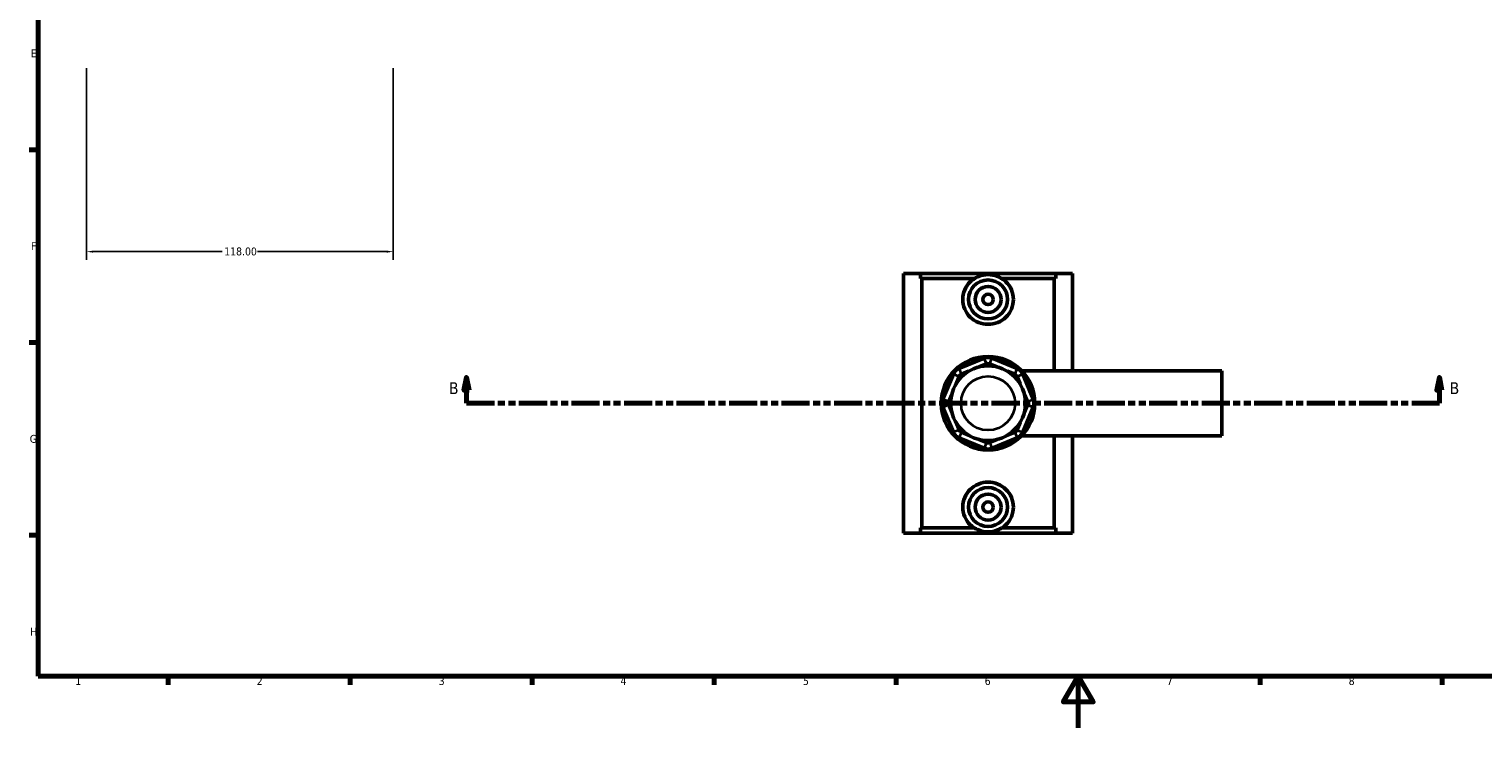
# Model space of a CAD drawing. Header units: millimetres. Extents: x 0 to 898, y -421 to 928.
# Tile 2 of 5: x 17 to 576, y 0 to 269. Entities that reach past the tile are written whole.
import ezdxf

# ---------------------------------------------------------------- set-up
doc = ezdxf.new("R2010")
doc.units = ezdxf.units.MM
doc.linetypes.add('DOUBLE_DASH_CHAIN', pattern=[1.2403, 0.6614, -0.0827, 0.1654, -0.0827, 0.1654, -0.0827])
for name, color, linetype, lineweight in [('Border (ANSI)', 7, 'Continuous', 70), ('Dimension (ANSI)', 7, 'Continuous', 25), ('Section Line (ANSI)', 7, 'DOUBLE_DASH_CHAIN', 70), ('Visible (ANSI)', 7, 'Continuous', 50), ('Visible Narrow (ANSI)', 7, 'Continuous', 35)]:
    doc.layers.add(name, color=color, linetype=linetype, lineweight=lineweight)
doc.styles.add('Label Text (ANSI)', font='tahoma.ttf')
doc.styles.add('Note Text (ANSI)', font='tahoma.ttf')
doc.dimstyles.new('Default - mm (ANSI)', dxfattribs={"dimtxt": 3.048, "dimasz": 2.5, "dimexe": 3.175, "dimexo": 1.6002, "dimgap": 0.8, "dimtad": 0, "dimtoh": 1, "dimrnd": 1e-08, "dimzin": 4, "dimdsep": 46, "dimtxsty": 'Note Text (ANSI)', "dimcen": 0.09, "dimdle": 10, "dimclrd": 256, "dimclre": 256, "dimclrt": 230, "dimadec": 1, "dimazin": 1, "dimtfac": 1, "dimtofl": 0, "dimtmove": 0, "dimatfit": 3, "dimfxl": 1, "dimtolj": 1, "dimtzin": 4, "dimlwd": -1, "dimlwe": -1, "dimarcsym": 0})

# ---------------------------------------------------------------- blocks, each defined once
blk = doc.blocks.new('Borders Default Border')
at = {"layer": 'Border (ANSI)'}
for p, q in [((20, 222.75), (16.55, 222.75)), ((20, 148.5), (16.55, 148.5)), ((20, 74.25), (16.55, 74.25)), ((70.08, 20), (70.08, 16.55)), ((140.17, 20), (140.17, 16.55)), ((210.25, 20), (210.25, 16.55)), ((280.33, 20), (280.33, 16.55)), ((350.42, 20), (350.42, 16.55)), ((490.58, 20), (490.58, 16.55)), ((560.67, 20), (560.67, 16.55))]:
    blk.add_line(p, q, dxfattribs=at)
at = {"layer": 'Border (ANSI)', "flags": 128}
for points in [[(20, 20), (20, 574), (821, 574), (821, 20), (20, 20)], [(420.5, 0), (420.5, 20), (414.73, 10), (426.27, 10), (420.5, 20)]]:
    blk.add_lwpolyline(points, dxfattribs=at)
at = {"layer": 'Border (ANSI)', "color": 230, "true_color": 0xff0080, "char_height": 3.05, "attachment_point": 7, "style": 'Note Text (ANSI)'}
for s, insert in [('E', (17.21, 258.35)), ('F', (17.29, 184.1)), ('G', (16.81, 109.79)), ('H', (16.97, 35.6)), ('1', (34.35, 16.55)), ('2', (104.2, 16.55)), ('3', (174.26, 16.49)), ('4', (244.23, 16.55)), ('5', (314.48, 16.49)), ('6', (384.49, 16.49)), ('7', (454.6, 16.55)), ('8', (524.63, 16.48))]:
    blk.add_mtext(s, dxfattribs=dict(at, insert=insert))
blk = doc.blocks.new('2dTransSection0')
at = {"layer": 'Section Line (ANSI)', "linetype": 'Continuous'}
for p, q in [((184.96, 135.1), (183.96, 130.1)), ((184.96, 130.1), (184.96, 135.1)), ((185.96, 130.1), (184.96, 135.1)), ((559.55, 135.1), (558.55, 130.1)), ((559.55, 130.1), (559.55, 135.1)), ((560.55, 130.1), (559.55, 135.1)), ((183.96, 130.1), (185.96, 130.1)), ((184.96, 125.1), (184.96, 130.1)), ((558.55, 130.1), (560.55, 130.1)), ((559.55, 125.1), (559.55, 130.1)), ((184.96, 125.1), (195.58, 125.1)), ((548.94, 125.1), (559.55, 125.1))]:
    blk.add_line(p, q, dxfattribs=at)
at = {"layer": 'Section Line (ANSI)', "linetype": 'DOUBLE_DASH_CHAIN', "ltscale": 16.303146}
blk.add_line((184.96, 125.1), (559.55, 125.1), dxfattribs=at)
at = {"layer": 'Section Line (ANSI)', "linetype": 'Continuous', "flags": 128}
for points in [[(185.96, 130.1), (184.96, 135.1), (183.96, 130.1), (185.96, 130.1)], [(560.55, 130.1), (559.55, 135.1), (558.55, 130.1), (560.55, 130.1)]]:
    blk.add_lwpolyline(points, dxfattribs=at)
at = {"layer": 'Section Line (ANSI)'}
for points in [[(185.96, 130.1), (184.96, 135.1), (183.96, 130.1), (185.96, 130.1)], [(560.55, 130.1), (559.55, 135.1), (558.55, 130.1), (560.55, 130.1)]]:
    blk.add_solid(points, dxfattribs=at)
at = {"layer": 'Section Line (ANSI)', "char_height": 4.57, "attachment_point": 7, "style": 'Label Text (ANSI)'}
for insert in [(178.21, 128.6), (563.51, 128.6)]:
    blk.add_mtext('B', dxfattribs=dict(at, insert=insert))
blk = doc.blocks.new('*D8')
at = {"layer": 'Defpoints', "color": 0, "transparency": 16777216}
for p in [(38.72, 255.76), (156.72, 255.76), (156.72, 183.5)]:
    blk.add_point(p, dxfattribs=at)
at = {"layer": 'Dimension (ANSI)', "transparency": 16777216}
for p, q in [((38.72, 254.16), (38.72, 180.33)), ((156.72, 254.16), (156.72, 180.33)), ((41.22, 183.5), (90.88, 183.5)), ((154.22, 183.5), (104.56, 183.5))]:
    blk.add_line(p, q, dxfattribs=at)
for points in [[(41.22, 183.92), (41.22, 183.09), (38.72, 183.5)], [(154.22, 183.92), (154.22, 183.09), (156.72, 183.5)]]:
    blk.add_solid(points, dxfattribs=at)
at = {"layer": 'Dimension (ANSI)', "color": 230, "true_color": 0xff0080, "transparency": 16777216, "insert": (91.68, 185.1), "char_height": 3.048, "attachment_point": 1, "style": 'Note Text (ANSI)'}
blk.add_mtext('\\A1;118.00', dxfattribs=at)

msp = doc.modelspace()

# ---------------------------------------------------------------- linework, layer by layer
at = {"layer": 'Visible (ANSI)'}
for p, q in [((353.281, 175.101), (353.281, 75.101)), ((353.281, 175.101), (359.737, 175.101)), ((359.737, 175.101), (411.826, 175.101)), ((359.737, 173.101), (359.737, 175.101)), ((411.826, 175.101), (418.281, 175.101)), ((411.826, 175.101), (411.826, 173.101)), ((418.281, 175.101), (418.281, 137.601)), ((380.472, 173.101), (359.737, 173.101)), ((360.267, 77.101), (360.267, 173.101)), ((411.826, 173.101), (391.09, 173.101)), ((411.296, 137.601), (411.296, 173.101)), ((384.25, 142.466), (374.584, 138.462)), ((382.375, 139.092), (385.169, 140.249)), ((386.394, 140.249), (389.188, 139.092)), ((396.978, 138.462), (387.312, 142.466)), ((372.419, 136.298), (368.415, 126.631)), ((373.479, 132.585), (374.637, 135.379)), ((375.502, 136.245), (378.296, 137.402)), ((393.266, 137.402), (396.06, 136.245)), ((396.926, 135.379), (398.083, 132.585)), ((398.733, 137.601), (475.781, 137.601)), ((403.147, 126.631), (399.143, 136.298)), ((475.781, 112.601), (475.781, 137.601)), ((368.415, 123.57), (372.419, 113.903)), ((370.633, 125.713), (371.79, 128.507)), ((371.79, 121.694), (370.633, 124.488)), ((399.143, 113.903), (403.147, 123.57)), ((399.773, 128.507), (400.93, 125.713)), ((400.93, 124.488), (399.773, 121.694)), ((374.637, 114.822), (373.479, 117.616)), ((398.083, 117.616), (396.926, 114.822)), ((378.296, 112.799), (375.502, 113.956)), ((396.06, 113.956), (393.266, 112.799)), ((398.733, 112.601), (475.781, 112.601)), ((411.296, 77.101), (411.296, 112.601)), ((418.281, 112.601), (418.281, 75.101)), ((374.584, 111.739), (384.25, 107.735)), ((385.169, 109.952), (382.375, 111.109)), ((389.188, 111.109), (386.394, 109.952)), ((387.312, 107.735), (396.978, 111.739)), ((359.737, 75.101), (353.281, 75.101)), ((359.737, 75.101), (359.737, 77.101)), ((380.472, 77.101), (359.737, 77.101)), ((359.737, 75.101), (411.826, 75.101)), ((411.826, 77.101), (391.09, 77.101)), ((411.826, 77.101), (411.826, 75.101)), ((418.281, 75.101), (411.826, 75.101))]:
    msp.add_line(p, q, dxfattribs=at)
for centre, radius in [((385.781, 165.101), 7.5), ((385.781, 165.101), 5), ((385.781, 165.101), 2), ((385.781, 125.101), 18), ((385.781, 125.101), 14.4), ((385.781, 85.101), 7.5), ((385.781, 85.101), 5), ((385.781, 85.101), 2)]:
    msp.add_circle(centre, radius, dxfattribs=at)
for centre, radius, start, end in [((385.781, 138.771), 4, 67.5, 112.5), ((385.781, 138.771), 1.6, 67.5, 112.5), ((376.115, 134.767), 4, 112.5, 157.5), ((376.115, 134.767), 1.6, 112.5, 157.5), ((395.448, 134.767), 1.6, 22.5, 67.5), ((395.448, 134.767), 4, 22.5, 67.5), ((372.111, 125.101), 4, 157.5, 202.5), ((372.111, 125.101), 1.6, 157.5, 202.5), ((399.452, 125.101), 1.6, 337.5, 22.5), ((399.452, 125.101), 4, 337.5, 22.5), ((376.115, 115.434), 4, 202.5, 247.5), ((376.115, 115.434), 1.6, 202.5, 247.5), ((395.448, 115.434), 1.6, 292.5, 337.5), ((395.448, 115.434), 4, 292.5, 337.5), ((385.781, 111.43), 4, 247.5, 292.5), ((385.781, 111.43), 1.6, 247.5, 292.5)]:
    msp.add_arc(centre, radius, start, end, dxfattribs=at)
for points, knots in [([(391.09, 173.101), (390.587, 173.423), (390.047, 173.704), (388.296, 174.415), (387.001, 174.655), (384.562, 174.655), (383.266, 174.415), (381.515, 173.704), (380.975, 173.423), (380.472, 173.101)], [3.8615477, 3.8615477, 3.8615477, 3.8615477, 4.0346396, 4.0346396, 4.400432, 4.400432, 4.7662243, 4.7662243, 4.9393162, 4.9393162, 4.9393162, 4.9393162]), ([(395.548, 165.101), (395.548, 163.868), (395.291, 162.566), (394.275, 160.194), (393.516, 159.121), (391.787, 157.439), (390.699, 156.711), (388.309, 155.742), (387.007, 155.501), (384.555, 155.501), (383.253, 155.742), (380.864, 156.711), (379.776, 157.439), (378.046, 159.121), (377.287, 160.194), (376.271, 162.566), (376.015, 163.868), (376.015, 166.333), (376.271, 167.635), (377.287, 170.007), (378.046, 171.08), (379.351, 172.349), (379.847, 172.749), (380.386, 173.101)], [0, 0, 0, 0, 0.3697016, 0.3697016, 0.7394033, 0.7394033, 1.1071918, 1.1071918, 1.4749802, 1.4749802, 1.8427687, 1.8427687, 2.2105572, 2.2105572, 2.5802588, 2.5802588, 2.9499605, 2.9499605, 3.3196621, 3.3196621, 3.6893638, 3.6893638, 3.8763021, 3.8763021, 3.8763021, 3.8763021]), ([(391.176, 173.101), (391.716, 172.749), (392.211, 172.349), (393.516, 171.08), (394.275, 170.007), (395.291, 167.635), (395.548, 166.333), (395.548, 165.101)], [4.9735793, 4.9735793, 4.9735793, 4.9735793, 5.16051763, 5.16051763, 5.53021928, 5.53021928, 5.89992093, 5.89992093, 5.89992093, 5.89992093]), ([(380.386, 77.101), (379.847, 77.452), (379.351, 77.852), (378.046, 79.121), (377.287, 80.194), (376.271, 82.566), (376.015, 83.868), (376.015, 85.101), (376.015, 86.333), (376.271, 87.635), (377.287, 90.007), (378.046, 91.08), (379.776, 92.762), (380.864, 93.49), (383.253, 94.459), (384.555, 94.7), (387.007, 94.7), (388.309, 94.459), (390.699, 93.49), (391.787, 92.762), (393.516, 91.08), (394.275, 90.007), (395.291, 87.635), (395.548, 86.333), (395.548, 85.101)], [4.9735793, 4.9735793, 4.9735793, 4.9735793, 5.1605176, 5.1605176, 5.5302193, 5.5302193, 5.8999209, 5.8999209, 5.8999209, 6.2696226, 6.2696226, 6.6393242, 6.6393242, 7.0071127, 7.0071127, 7.3749012, 7.3749012, 7.7426896, 7.7426896, 8.1104781, 8.1104781, 8.4801797, 8.4801797, 8.8498814, 8.8498814, 8.8498814, 8.8498814]), ([(395.548, 85.101), (395.548, 83.868), (395.291, 82.566), (394.275, 80.194), (393.516, 79.121), (392.211, 77.852), (391.716, 77.452), (391.176, 77.101)], [2.94996047, 2.94996047, 2.94996047, 2.94996047, 3.31966212, 3.31966212, 3.68936377, 3.68936377, 3.87630209, 3.87630209, 3.87630209, 3.87630209]), ([(380.472, 77.101), (380.975, 76.778), (381.515, 76.497), (383.266, 75.786), (384.562, 75.546), (387.001, 75.546), (388.296, 75.786), (390.047, 76.497), (390.587, 76.778), (391.09, 77.101)], [3.8615477, 3.8615477, 3.8615477, 3.8615477, 4.0346396, 4.0346396, 4.400432, 4.400432, 4.7662243, 4.7662243, 4.9393162, 4.9393162, 4.9393162, 4.9393162])]:
    msp.add_open_spline(points, degree=3, knots=knots, dxfattribs=at)
at = {"layer": 'Visible Narrow (ANSI)'}
for p, q in [((385.123, 140.36), (384.296, 142.356)), ((386.439, 140.36), (387.266, 142.356)), ((374.526, 135.425), (372.53, 136.252)), ((374.63, 138.352), (375.457, 136.356)), ((396.106, 136.356), (396.932, 138.352)), ((397.037, 135.425), (399.032, 136.252)), ((370.522, 125.759), (368.526, 126.585)), ((370.522, 124.442), (368.526, 123.616)), ((401.041, 125.759), (403.036, 126.585)), ((401.041, 124.442), (403.036, 123.616)), ((374.526, 114.776), (372.53, 113.949)), ((375.457, 113.845), (374.63, 111.849)), ((396.106, 113.845), (396.932, 111.849)), ((397.037, 114.776), (399.032, 113.949)), ((385.123, 109.841), (384.296, 107.845)), ((386.439, 109.841), (387.266, 107.845))]:
    msp.add_line(p, q, dxfattribs=at)
msp.add_circle((385.781, 125.101), 10.4, dxfattribs=at)

# ---------------------------------------------------------------- block references
msp.add_blockref('Borders Default Border', (0, 0))
at = {"layer": 'Section Line (ANSI)'}
msp.add_blockref('2dTransSection0', (0, 0), dxfattribs=at)

# ---------------------------------------------------------------- dimensions: what is measured, and where the dimension line sits
at = {"layer": 'Dimension (ANSI)'}
dim = msp.add_linear_dim(base=(156.715, 183.504), p1=(38.715, 255.757), p2=(156.715, 255.757), dimstyle='Default - mm (ANSI)', override={"dimtoh": 0, "dimdec": 2, "dimtp": 0, "dimtm": 0, "dimtdec": 2, "dimatfit": 1}, dxfattribs=at)
dim.commit()
dim.dimension.update_dxf_attribs({"geometry": '*D8', "text_midpoint": (97.715, 183.504), "dimtype": 160})

doc.saveas('drawing.dxf')
